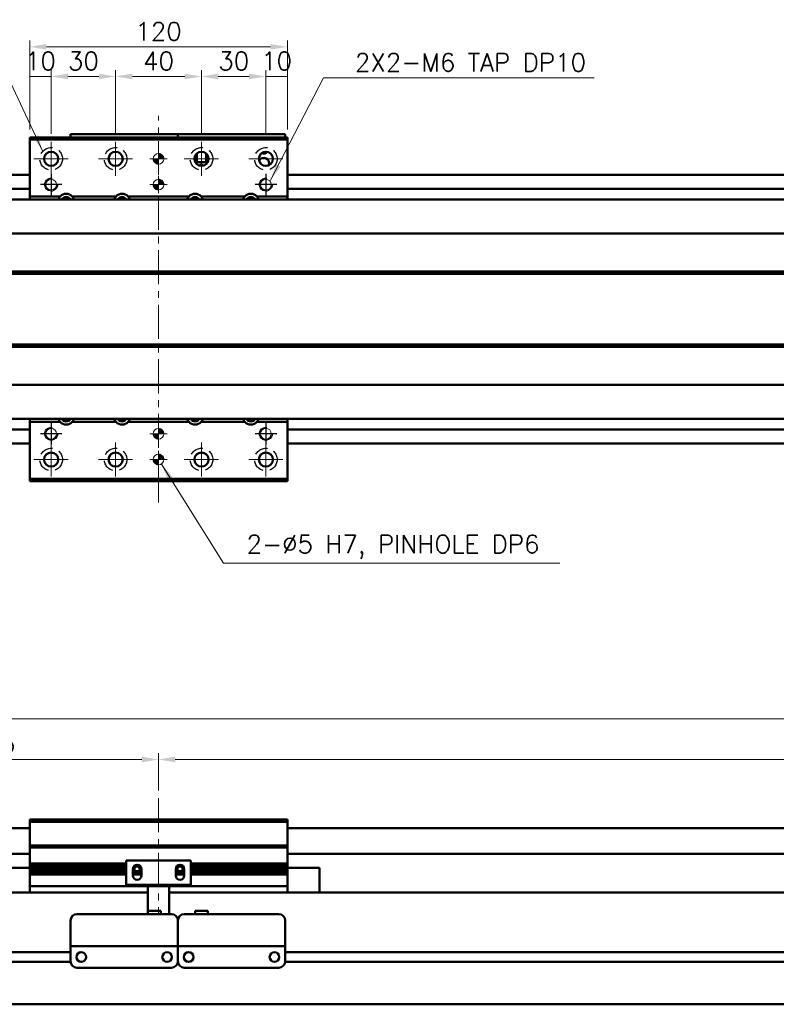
# Model space of a CAD drawing. Header units: millimetres. Extents: x 46891 to 51115, y 6223 to 10345.
# Tile 3 of 7: x 48841 to 49193, y 9394 to 9852. Entities that reach past the tile are written whole.
import ezdxf

# ---------------------------------------------------------------- set-up
doc = ezdxf.new("R2010")
doc.units = ezdxf.units.MM
doc.header["$LTSCALE"] = 0.5
doc.linetypes.add('CENTER', pattern=[50.8, 31.75, -6.35, 6.35, -6.35])
doc.linetypes.add('HIDDENX2', pattern=[19.05, 12.7, -6.35])
doc.layers.get('0').update_dxf_attribs({"lineweight": 20})
doc.layers.add('1', color=1, linetype='CENTER', lineweight=13)
doc.layers.add('외형선(ISO)', color=7, linetype='Continuous', lineweight=50)
doc.layers.add('2', color=2, linetype='HIDDENX2')
doc.layers.add('DIM', color=4, linetype='Continuous')
doc.styles.add('DSR TEXT', font='romans.shx', dxfattribs={"bigfont": 'whgtxt.shx'})
doc.styles.get("Standard").update_dxf_attribs({"font": 'romans.shx', "bigfont": 'whgtxt.shx'})
doc.dimstyles.new('DSR', dxfattribs={"dimscale": 2, "dimtxt": 3, "dimasz": 3, "dimexe": 0.5, "dimexo": 0.5, "dimgap": 0.5, "dimtad": 1, "dimdsep": 46, "dimtxsty": 'Standard', "dimcen": 2.5, "dimclrd": 4, "dimclre": 4, "dimclrt": 2, "dimadec": 0, "dimazin": 2, "dimtfac": 1, "dimtmove": 0, "dimatfit": 3, "dimfxl": 0, "dimlwd": -1, "dimlwe": -1, "dimarcsym": 0})

# ---------------------------------------------------------------- blocks, each defined once
blk = doc.blocks.new('tap6')
blk.add_circle((0, 0), 2.5)
at = {"layer": 'DIM', "color": 1}
for p, q in [((0, -5.04), (0, 5.04)), ((-5.04, 0), (5.04, 0))]:
    blk.add_line(p, q, dxfattribs=at)
blk.add_arc((0, 0), 3, 263.303, 187.8802, dxfattribs=at)
blk = doc.blocks.new('A$C33E56CC6')
h = blk.add_hatch()
h.set_pattern_fill('ANSI31', color=256, style=0)
h.set_pattern_definition([(45, (-7065.45672, -6508.5399), (-0.0883883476, 0.0883883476), [])])
h.paths.add_polyline_path([(4, 6.5, 0.414214), (1.5, 4), (4, 4)])
h.paths.add_polyline_path([(6.5, 4), (4, 4), (4, 1.5, 0.414214)])
blk.add_circle((4, 4), 2.5)
at = {"layer": '1'}
for p, q in [((4, 0), (4, 8)), ((0, 4), (8, 4))]:
    blk.add_line(p, q, dxfattribs=at)
blk = doc.blocks.new('*D91')
at = {"color": 1, "linetype": 'ByBlock'}
for p, q in [((48845.21, 9801.03), (48845.21, 9828.79)), ((48855.21, 9825.79), (48845.21, 9825.79)), ((48855.21, 9799.03), (48855.21, 9828.79))]:
    blk.add_line(p, q, dxfattribs=at)
at = {"layer": 'Defpoints', "color": 0}
for p in [(48845.21, 9825.79), (48845.21, 9797.43), (48855.21, 9795.43)]:
    blk.add_point(p, dxfattribs=at)
at = {"color": 3, "insert": (48850.21, 9832.99), "char_height": 8.4, "attachment_point": 5, "style": 'DSR TEXT'}
blk.add_mtext('10', dxfattribs=at)
blk = doc.blocks.new('*D92')
at = {"color": 1, "linetype": 'ByBlock'}
for p, q in [((48855.21, 9799.03), (48855.21, 9828.79)), ((48877.41, 9825.79), (48863.01, 9825.79)), ((48885.21, 9799.03), (48885.21, 9828.79))]:
    blk.add_line(p, q, dxfattribs=at)
at = {"color": 1}
for points in [[(48863.01, 9827.09), (48863.01, 9824.49), (48855.21, 9825.79)], [(48877.41, 9827.09), (48877.41, 9824.49), (48885.21, 9825.79)]]:
    blk.add_solid(points, dxfattribs=at)
at = {"layer": 'Defpoints', "color": 0}
for p in [(48855.21, 9825.79), (48855.21, 9795.43), (48885.21, 9795.43)]:
    blk.add_point(p, dxfattribs=at)
at = {"color": 3, "insert": (48870.21, 9832.99), "char_height": 8.4, "attachment_point": 5, "style": 'DSR TEXT'}
blk.add_mtext('30', dxfattribs=at)
blk = doc.blocks.new('*D93')
at = {"color": 1, "linetype": 'ByBlock'}
for p, q in [((48885.21, 9799.03), (48885.21, 9828.79)), ((48893.01, 9825.79), (48917.41, 9825.79)), ((48925.21, 9799.03), (48925.21, 9828.79))]:
    blk.add_line(p, q, dxfattribs=at)
at = {"color": 1}
for points in [[(48893.01, 9827.09), (48893.01, 9824.49), (48885.21, 9825.79)], [(48917.41, 9827.09), (48917.41, 9824.49), (48925.21, 9825.79)]]:
    blk.add_solid(points, dxfattribs=at)
at = {"layer": 'Defpoints', "color": 0}
for p in [(48925.21, 9825.79), (48885.21, 9795.43), (48925.21, 9795.43)]:
    blk.add_point(p, dxfattribs=at)
at = {"color": 3, "insert": (48905.21, 9832.99), "char_height": 8.4, "attachment_point": 5, "style": 'DSR TEXT'}
blk.add_mtext('40', dxfattribs=at)
blk = doc.blocks.new('*D94')
at = {"color": 1, "linetype": 'ByBlock'}
for p, q in [((48925.21, 9799.03), (48925.21, 9828.79)), ((48933.01, 9825.79), (48947.41, 9825.79)), ((48955.21, 9799.03), (48955.21, 9828.79))]:
    blk.add_line(p, q, dxfattribs=at)
at = {"color": 1}
for points in [[(48933.01, 9827.09), (48933.01, 9824.49), (48925.21, 9825.79)], [(48947.41, 9827.09), (48947.41, 9824.49), (48955.21, 9825.79)]]:
    blk.add_solid(points, dxfattribs=at)
at = {"layer": 'Defpoints', "color": 0}
for p in [(48955.21, 9825.79), (48925.21, 9795.43), (48955.21, 9795.43)]:
    blk.add_point(p, dxfattribs=at)
at = {"color": 3, "insert": (48940.21, 9832.99), "char_height": 8.4, "attachment_point": 5, "style": 'DSR TEXT'}
blk.add_mtext('30', dxfattribs=at)
blk = doc.blocks.new('*D95')
at = {"color": 1, "linetype": 'ByBlock'}
for p, q in [((48955.21, 9799.03), (48955.21, 9828.79)), ((48955.21, 9825.79), (48965.21, 9825.79)), ((48965.21, 9801.03), (48965.21, 9828.79))]:
    blk.add_line(p, q, dxfattribs=at)
at = {"layer": 'Defpoints', "color": 0}
for p in [(48965.21, 9825.79), (48965.21, 9797.43), (48955.21, 9795.43)]:
    blk.add_point(p, dxfattribs=at)
at = {"color": 3, "insert": (48960.21, 9832.99), "char_height": 8.4, "attachment_point": 5, "style": 'DSR TEXT'}
blk.add_mtext('10', dxfattribs=at)
blk = doc.blocks.new('*D96')
at = {"color": 1, "linetype": 'ByBlock'}
for p, q in [((48845.21, 9801.03), (48845.21, 9842.59)), ((48957.41, 9839.59), (48853.01, 9839.59)), ((48965.21, 9801.03), (48965.21, 9842.59))]:
    blk.add_line(p, q, dxfattribs=at)
at = {"color": 1}
for points in [[(48853.01, 9840.89), (48853.01, 9838.29), (48845.21, 9839.59)], [(48957.41, 9840.89), (48957.41, 9838.29), (48965.21, 9839.59)]]:
    blk.add_solid(points, dxfattribs=at)
at = {"layer": 'Defpoints', "color": 0}
for p in [(48845.21, 9839.59), (48845.21, 9797.43), (48965.21, 9797.43)]:
    blk.add_point(p, dxfattribs=at)
at = {"color": 3, "insert": (48905.21, 9846.79), "char_height": 8.4, "attachment_point": 5, "style": 'DSR TEXT'}
blk.add_mtext('120', dxfattribs=at)
blk = doc.blocks.new('*D111')
at = {"color": 1, "linetype": 'ByBlock'}
for p, q in [((48750.21, 9479.37), (48750.21, 9510.77)), ((48905.21, 9493.37), (48905.21, 9510.77)), ((48758.01, 9507.77), (48897.41, 9507.77))]:
    blk.add_line(p, q, dxfattribs=at)
at = {"color": 1}
for points in [[(48758.01, 9509.07), (48758.01, 9506.47), (48750.21, 9507.77)], [(48897.41, 9509.07), (48897.41, 9506.47), (48905.21, 9507.77)]]:
    blk.add_solid(points, dxfattribs=at)
at = {"layer": 'Defpoints', "color": 0}
for p in [(48905.21, 9507.77), (48905.21, 9489.77), (48750.21, 9475.77)]:
    blk.add_point(p, dxfattribs=at)
at = {"color": 3, "insert": (48827.71, 9514.97), "char_height": 8.4, "attachment_point": 5, "style": 'DSR TEXT'}
blk.add_mtext('155', dxfattribs=at)
blk = doc.blocks.new('*D112')
at = {"color": 1, "linetype": 'ByBlock'}
for p, q in [((48905.21, 9493.37), (48905.21, 9510.77)), ((50405.21, 9493.37), (50405.21, 9510.77)), ((48913.01, 9507.77), (50397.41, 9507.77))]:
    blk.add_line(p, q, dxfattribs=at)
at = {"color": 1}
for points in [[(48913.01, 9509.07), (48913.01, 9506.47), (48905.21, 9507.77)], [(50397.41, 9509.07), (50397.41, 9506.47), (50405.21, 9507.77)]]:
    blk.add_solid(points, dxfattribs=at)
at = {"layer": 'Defpoints', "color": 0}
for p in [(50405.21, 9507.77), (48905.21, 9489.77), (50405.21, 9489.77)]:
    blk.add_point(p, dxfattribs=at)
at = {"color": 3, "insert": (49655.21, 9514.97), "char_height": 8.4, "attachment_point": 5, "style": 'DSR TEXT'}
blk.add_mtext('STROKE : 1500', dxfattribs=at)
blk = doc.blocks.new('*D110')
at = {"color": 1, "linetype": 'ByBlock'}
for p, q in [((48750.21, 9479.37), (48750.21, 9529.72)), ((50550.21, 9479.37), (50550.21, 9529.72)), ((50542.41, 9526.72), (48758.01, 9526.72))]:
    blk.add_line(p, q, dxfattribs=at)
at = {"color": 1}
for points in [[(48758.01, 9528.02), (48758.01, 9525.42), (48750.21, 9526.72)], [(50542.41, 9528.02), (50542.41, 9525.42), (50550.21, 9526.72)]]:
    blk.add_solid(points, dxfattribs=at)
at = {"layer": 'Defpoints', "color": 0}
for p in [(48750.21, 9526.72), (48750.21, 9475.77), (50550.21, 9475.77)]:
    blk.add_point(p, dxfattribs=at)
at = {"color": 3, "insert": (49650.21, 9533.92), "char_height": 8.4, "attachment_point": 5, "style": 'DSR TEXT'}
blk.add_mtext('1800', dxfattribs=at)

msp = doc.modelspace()

# ---------------------------------------------------------------- linework, layer by layer
at = {"layer": '1'}
for p, q in [((48905.2079, 9627.42829), (48905.2079, 9807.42829)), ((48855.2079, 9795.42829), (48855.2079, 9779.42829)), ((48885.2079, 9795.42829), (48885.2079, 9779.42829)), ((48925.2079, 9795.42829), (48925.2079, 9779.42829)), ((48847.2079, 9787.42829), (48863.2079, 9787.42829)), ((48877.2079, 9787.42829), (48893.2079, 9787.42829)), ((48917.2079, 9787.42829), (48933.2079, 9787.42829)), ((48947.2079, 9787.42829), (48963.2079, 9787.42829)), ((48855.2079, 9655.42829), (48855.2079, 9639.42829)), ((48885.2079, 9655.42829), (48885.2079, 9639.42829)), ((48925.2079, 9655.42829), (48925.2079, 9639.42829)), ((48955.2079, 9655.42829), (48955.2079, 9639.42829)), ((48847.2079, 9647.42829), (48863.2079, 9647.42829)), ((48877.2079, 9647.42829), (48893.2079, 9647.42829)), ((48917.2079, 9647.42829), (48933.2079, 9647.42829)), ((48947.2079, 9647.42829), (48963.2079, 9647.42829)), ((48905.2079, 9489.77071), (48905.2079, 9435.77071))]:
    msp.add_line(p, q, dxfattribs=at)
at = {"layer": '2'}
for centre in [(48855.2079, 9787.42829), (48885.2079, 9787.42829), (48925.2079, 9787.42829), (48955.2079, 9787.42829), (48855.2079, 9647.42829), (48885.2079, 9647.42829), (48925.2079, 9647.42829), (48955.2079, 9647.42829)]:
    msp.add_circle(centre, 5.25, dxfattribs=at)
at = {"layer": '외형선(ISO)'}
for p, q in [((48845.2079, 9797.42829), (48845.2079, 9796.42829)), ((48845.2079, 9797.42829), (48965.2079, 9797.42829)), ((48864.2079, 9798.92827), (48864.2079, 9798.92825)), ((48864.2079, 9798.92827), (48914.2079, 9798.92827)), ((48864.2079, 9797.42829), (48864.2079, 9798.92825)), ((48867.2079, 9798.92824), (48911.2079, 9798.92824)), ((48914.2079, 9798.92827), (48914.2079, 9798.92825)), ((48914.2079, 9798.92827), (48964.2079, 9798.92827)), ((48914.2079, 9798.92825), (48914.2079, 9797.42829)), ((48914.2079, 9797.42829), (48914.2079, 9798.92825)), ((48917.2079, 9798.92824), (48961.2079, 9798.92824)), ((48964.2079, 9798.92825), (48964.2079, 9797.42829)), ((48965.2079, 9796.42829), (48965.2079, 9797.42829)), ((48965.2079, 9796.42829), (48965.2079, 9797.42829)), ((48845.2079, 9796.42829), (48845.2079, 9769.92829)), ((48965.2079, 9796.42829), (48845.2079, 9796.42829)), ((48965.2079, 9769.92829), (48965.2079, 9796.42829)), ((48922.2079, 9786.05352), (48922.2079, 9788.80307)), ((48922.7079, 9789.58236), (48922.7079, 9785.92828)), ((48923.0079, 9785.92828), (48923.0079, 9789.88797)), ((48927.4079, 9789.88797), (48927.4079, 9785.92828)), ((48927.7079, 9785.92828), (48927.7079, 9789.58236)), ((48928.2079, 9786.05352), (48928.2079, 9788.80307)), ((48922.7079, 9785.92828), (48922.26852, 9785.92828)), ((48928.14727, 9785.92826), (48922.26853, 9785.92826)), ((48922.7079, 9785.92828), (48923.0079, 9785.92828)), ((48927.4079, 9785.92828), (48923.0079, 9785.92828)), ((48924.6079, 9784.52826), (48924.8079, 9784.52826)), ((48924.79491, 9784.15424), (48924.6079, 9784.52826)), ((48924.8079, 9784.92826), (48925.6079, 9784.92826)), ((48924.8079, 9784.52826), (48924.8079, 9784.92826)), ((48925.6079, 9784.92826), (48925.6079, 9784.52826)), ((48925.6079, 9784.52826), (48925.8079, 9784.52826)), ((48925.8079, 9784.52826), (48925.62089, 9784.15424)), ((48927.4079, 9785.92828), (48927.7079, 9785.92828)), ((48928.14728, 9785.92828), (48927.7079, 9785.92828)), ((48845.2079, 9779.92829), (48760.2079, 9779.92829)), ((50540.2079, 9779.92829), (48965.2079, 9779.92829)), ((48845.2079, 9773.42829), (48760.2079, 9773.42829)), ((48859.41281, 9769.92829), (48845.2079, 9769.92829)), ((48845.2079, 9769.92829), (48845.2079, 9768.42829)), ((48885.41281, 9769.92829), (48865.00298, 9769.92829)), ((48919.41281, 9769.92829), (48891.00298, 9769.92829)), ((48945.41281, 9769.92829), (48925.00298, 9769.92829)), ((48965.2079, 9769.92829), (48951.00298, 9769.92829)), ((50540.2079, 9773.42829), (48965.2079, 9773.42829)), ((48965.2079, 9768.42829), (48965.2079, 9769.92829)), ((48760.2079, 9768.42829), (50540.2079, 9768.42829)), ((48760.2079, 9752.6557), (50540.2079, 9752.6557)), ((48773.7079, 9734.42829), (50526.7079, 9734.42829)), ((48774.17653, 9734.92829), (50526.23927, 9734.92829)), ((48774.17653, 9733.92829), (50526.23927, 9733.92829)), ((48773.7079, 9700.42829), (50526.7079, 9700.42829)), ((48774.17653, 9700.92829), (50526.23927, 9700.92829)), ((48774.17653, 9699.92829), (50526.23927, 9699.92829)), ((48760.2079, 9682.20088), (50540.2079, 9682.20088)), ((48760.2079, 9666.42829), (50540.2079, 9666.42829)), ((48845.2079, 9666.42829), (48845.2079, 9664.92829)), ((48845.2079, 9664.92829), (48859.41281, 9664.92829)), ((48845.2079, 9664.92829), (48845.2079, 9638.42829)), ((48865.00298, 9664.92829), (48885.41281, 9664.92829)), ((48891.00298, 9664.92829), (48919.41281, 9664.92829)), ((48925.00298, 9664.92829), (48945.41281, 9664.92829)), ((48951.00298, 9664.92829), (48965.2079, 9664.92829)), ((48965.2079, 9664.92829), (48965.2079, 9666.42829)), ((48965.2079, 9638.42829), (48965.2079, 9664.92829)), ((48845.2079, 9661.42829), (48830.2079, 9661.42829)), ((50540.2079, 9661.42829), (48965.2079, 9661.42829)), ((48845.2079, 9654.92829), (48830.2079, 9654.92829)), ((50540.2079, 9654.92829), (48965.2079, 9654.92829)), ((48845.2079, 9638.42829), (48845.2079, 9637.42829)), ((48845.2079, 9638.42829), (48965.2079, 9638.42829)), ((48845.2079, 9637.42829), (48965.2079, 9637.42829)), ((48965.2079, 9637.42829), (48965.2079, 9638.42829)), ((48845.2079, 9478.77071), (48845.2079, 9479.77071)), ((48965.2079, 9479.77071), (48845.2079, 9479.77071)), ((48845.2079, 9467.77071), (48845.2079, 9478.77071)), ((48845.2079, 9478.77071), (48965.2079, 9478.77071)), ((48965.2079, 9479.77071), (48965.2079, 9478.77071)), ((48965.2079, 9478.77071), (48965.2079, 9467.77071)), ((48760.2079, 9475.77071), (48845.2079, 9475.77071)), ((48965.2079, 9475.77071), (50540.2079, 9475.77071)), ((48845.2079, 9466.77071), (48845.2079, 9467.77071)), ((48845.2079, 9467.77071), (48965.2079, 9467.77071)), ((48965.2079, 9467.77071), (48965.2079, 9466.77071)), ((48760.2079, 9463.77071), (48845.2079, 9463.77071)), ((48845.2079, 9465.77071), (48845.2079, 9466.77071)), ((48845.2079, 9466.77071), (48965.2079, 9466.77071)), ((48845.2079, 9459.27071), (48845.2079, 9465.77071)), ((48965.2079, 9466.77071), (48965.2079, 9465.77071)), ((48965.2079, 9465.77071), (48965.2079, 9459.27071)), ((48965.2079, 9463.77071), (50540.2079, 9463.77071)), ((48845.2079, 9458.77071), (48845.2079, 9459.27071)), ((48845.2079, 9459.27071), (48890.2079, 9459.27071)), ((48845.2079, 9458.27071), (48845.2079, 9458.77071)), ((48845.2079, 9458.77071), (48890.2079, 9458.77071)), ((48845.2079, 9457.27071), (48845.2079, 9458.27071)), ((48845.2079, 9458.27071), (48890.2079, 9458.27071)), ((48920.2079, 9460.77071), (48890.2079, 9460.77071)), ((48890.2079, 9449.37071), (48890.2079, 9460.77071)), ((48893.88502, 9458.27071), (48896.53078, 9458.27071)), ((48913.88502, 9458.27071), (48916.53078, 9458.27071)), ((48920.2079, 9460.77071), (48920.2079, 9449.37071)), ((48920.2079, 9459.27071), (48965.2079, 9459.27071)), ((48920.2079, 9458.77071), (48965.2079, 9458.77071)), ((48920.2079, 9458.27071), (48965.2079, 9458.27071)), ((48965.2079, 9459.27071), (48965.2079, 9458.77071)), ((48965.2079, 9458.77071), (48965.2079, 9458.27071)), ((48965.2079, 9458.27071), (48965.2079, 9457.27071)), ((48845.2079, 9457.27071), (48830.2079, 9457.27071)), ((48845.2079, 9456.77071), (48845.2079, 9457.27071)), ((48845.2079, 9457.27071), (48890.2079, 9457.27071)), ((48845.2079, 9456.27071), (48845.2079, 9456.77071)), ((48845.2079, 9456.77071), (48890.2079, 9456.77071)), ((48845.2079, 9455.27071), (48845.2079, 9456.27071)), ((48845.2079, 9456.27071), (48890.2079, 9456.27071)), ((48845.2079, 9454.77071), (48845.2079, 9455.27071)), ((48845.2079, 9455.27071), (48890.2079, 9455.27071)), ((48845.2079, 9454.27071), (48845.2079, 9454.77071)), ((48845.2079, 9454.77071), (48890.2079, 9454.77071)), ((48845.2079, 9449.77071), (48845.2079, 9454.27071)), ((48845.2079, 9454.27071), (48890.2079, 9454.27071)), ((48893.2079, 9456.77071), (48893.9784, 9456.77071)), ((48893.2079, 9453.77071), (48893.2079, 9456.77071)), ((48893.2079, 9456.77071), (48893.9784, 9456.77071)), ((48893.2079, 9456.27071), (48894.08466, 9456.27071)), ((48893.2079, 9456.27071), (48894.08466, 9456.27071)), ((48893.2079, 9455.27071), (48897.2079, 9455.27071)), ((48893.2079, 9455.27071), (48897.2079, 9455.27071)), ((48893.2079, 9454.77071), (48897.2079, 9454.77071)), ((48893.2079, 9454.77071), (48897.2079, 9454.77071)), ((48893.2079, 9454.27071), (48897.2079, 9454.27071)), ((48893.2079, 9454.27071), (48897.2079, 9454.27071)), ((48893.27141, 9457.27071), (48894.08466, 9457.27071)), ((48896.33114, 9457.27071), (48897.14439, 9457.27071)), ((48896.33114, 9456.27071), (48897.2079, 9456.27071)), ((48896.4374, 9456.77071), (48897.2079, 9456.77071)), ((48897.2079, 9456.77071), (48897.2079, 9453.77071)), ((48913.2079, 9456.77071), (48913.9784, 9456.77071)), ((48913.2079, 9453.77071), (48913.2079, 9456.77071)), ((48913.2079, 9456.27071), (48914.08466, 9456.27071)), ((48913.2079, 9455.27071), (48917.2079, 9455.27071)), ((48913.2079, 9455.27071), (48917.2079, 9455.27071)), ((48913.2079, 9454.77071), (48917.2079, 9454.77071)), ((48913.2079, 9454.77071), (48917.2079, 9454.77071)), ((48913.2079, 9454.27071), (48917.2079, 9454.27071)), ((48913.2079, 9454.27071), (48917.2079, 9454.27071)), ((48913.27141, 9457.27071), (48914.08466, 9457.27071)), ((48916.33114, 9457.27071), (48917.14439, 9457.27071)), ((48916.33114, 9456.27071), (48917.2079, 9456.27071)), ((48916.33114, 9456.27071), (48917.2079, 9456.27071)), ((48916.4374, 9456.77071), (48917.2079, 9456.77071)), ((48916.4374, 9456.77071), (48917.2079, 9456.77071)), ((48917.2079, 9456.77071), (48917.2079, 9453.77071)), ((48920.2079, 9457.27071), (48965.2079, 9457.27071)), ((48920.2079, 9456.77071), (48965.2079, 9456.77071)), ((48920.2079, 9456.27071), (48965.2079, 9456.27071)), ((48920.2079, 9455.27071), (48965.2079, 9455.27071)), ((48920.2079, 9454.77071), (48965.2079, 9454.77071)), ((48920.2079, 9454.27071), (48965.2079, 9454.27071)), ((48965.2079, 9457.27071), (48980.2079, 9457.27071)), ((48965.2079, 9457.27071), (48965.2079, 9456.77071)), ((48965.2079, 9456.77071), (48965.2079, 9456.27071)), ((48965.2079, 9456.27071), (48965.2079, 9455.27071)), ((48965.2079, 9455.27071), (48965.2079, 9454.77071)), ((48965.2079, 9454.77071), (48965.2079, 9454.27071)), ((48965.2079, 9454.27071), (48965.2079, 9449.77071)), ((48980.2079, 9445.77071), (48980.2079, 9457.27071)), ((48845.2079, 9449.77071), (48845.2079, 9448.77071)), ((48900.2079, 9449.37071), (48890.2079, 9449.37071)), ((48900.2079, 9449.87071), (48900.2079, 9449.37071)), ((48910.2079, 9449.37071), (48900.2079, 9449.37071)), ((48900.2079, 9447.27071), (48900.2079, 9449.37071)), ((48910.2079, 9449.37071), (48910.2079, 9449.87071)), ((48920.2079, 9449.37071), (48910.2079, 9449.37071)), ((48910.2079, 9449.37071), (48910.2079, 9447.27071)), ((48965.2079, 9448.77071), (48965.2079, 9449.77071)), ((48900.2079, 9445.77071), (48760.2079, 9445.77071)), ((48845.2079, 9445.77071), (48845.2079, 9448.77071)), ((48845.2079, 9448.77071), (48965.2079, 9448.77071)), ((48900.2079, 9447.27071), (48900.2079, 9437.27087)), ((48910.2079, 9435.77087), (48910.2079, 9447.27071)), ((50540.2079, 9445.77071), (48910.2079, 9445.77071)), ((48965.2079, 9448.77071), (48965.2079, 9445.77071)), ((48867.2079, 9435.77087), (48911.2079, 9435.77087)), ((48900.2079, 9437.27087), (48900.2079, 9435.77087)), ((48900.2079, 9437.27087), (48906.2079, 9437.27087)), ((48900.2079, 9437.27087), (48900.2079, 9435.77087)), ((48906.2079, 9437.27087), (48906.2079, 9435.77087)), ((48917.2079, 9435.77087), (48961.2079, 9435.77087)), ((48928.2079, 9437.27087), (48922.2079, 9437.27087)), ((48922.2079, 9435.77087), (48922.2079, 9437.27087)), ((48928.2079, 9435.77087), (48928.2079, 9437.27087)), ((48864.2079, 9422.77087), (48864.2079, 9432.77087)), ((48914.2079, 9432.77087), (48914.2079, 9422.77087)), ((48914.2079, 9422.77087), (48914.2079, 9432.77087)), ((48964.2079, 9432.77087), (48964.2079, 9422.77087)), ((48864.2079, 9422.77087), (48864.2079, 9420.77087)), ((48914.2079, 9420.77087), (48914.2079, 9422.77087)), ((48914.2079, 9422.77087), (48914.2079, 9420.77087)), ((48964.2079, 9420.77087), (48964.2079, 9422.77087)), ((48864.2079, 9418.02071), (48760.2079, 9418.02071)), ((48864.2079, 9420.77084), (48864.2079, 9420.77087)), ((48864.2079, 9420.77087), (48914.2079, 9420.77087)), ((48864.2079, 9420.27084), (48864.2079, 9420.77084)), ((48864.2079, 9420.77084), (48866.9784, 9420.77084)), ((48864.2079, 9413.77084), (48864.2079, 9420.27084)), ((48869.23124, 9418.02071), (48869.18456, 9418.02071)), ((48869.4374, 9420.77084), (48871.7079, 9420.77084)), ((48876.7079, 9420.77084), (48901.7079, 9420.77084)), ((48906.7079, 9420.77084), (48908.9784, 9420.77084)), ((48909.23124, 9418.02071), (48909.18456, 9418.02071)), ((48911.4374, 9420.77084), (48914.2079, 9420.77084)), ((48914.2079, 9420.77087), (48914.2079, 9420.77084)), ((48914.2079, 9420.77084), (48914.2079, 9420.77087)), ((48914.2079, 9420.77087), (48964.2079, 9420.77087)), ((48914.2079, 9420.77084), (48914.2079, 9420.27084)), ((48914.2079, 9420.27084), (48914.2079, 9420.77084)), ((48914.2079, 9420.77084), (48916.9784, 9420.77084)), ((48914.2079, 9420.27084), (48914.2079, 9413.77084)), ((48914.2079, 9413.77084), (48914.2079, 9420.27084)), ((48919.23124, 9418.02071), (48919.18456, 9418.02071)), ((48919.23124, 9418.02071), (48919.18456, 9418.02071)), ((48919.4374, 9420.77084), (48921.7079, 9420.77084)), ((48926.7079, 9420.77084), (48951.7079, 9420.77084)), ((48956.7079, 9420.77084), (48958.9784, 9420.77084)), ((48959.23124, 9418.02071), (48959.18456, 9418.02071)), ((48959.23124, 9418.02071), (48959.18456, 9418.02071)), ((48961.4374, 9420.77084), (48964.2079, 9420.77084)), ((48964.2079, 9420.77087), (48964.2079, 9420.77084)), ((48964.2079, 9420.77084), (48964.2079, 9420.27084)), ((48964.2079, 9420.27084), (48964.2079, 9413.77084)), ((50368.2079, 9418.02071), (48964.2079, 9418.02071)), ((50368.2079, 9418.02071), (48964.2079, 9418.02071)), ((48864.21834, 9413.52071), (48760.2079, 9413.52071)), ((48914.21834, 9413.52071), (48914.19745, 9413.52071)), ((50368.21834, 9413.52071), (48964.19745, 9413.52071)), ((50368.21834, 9413.52071), (48964.19745, 9413.52071)), ((48867.2079, 9410.77084), (48911.2079, 9410.77084)), ((48917.2079, 9410.77084), (48961.2079, 9410.77084)), ((48760.2079, 9393.77071), (50540.2079, 9393.77071))]:
    msp.add_line(p, q, dxfattribs=at)
for centre, radius in [((48855.2079, 9787.42829), 3.3), ((48885.2079, 9787.42829), 3.3), ((48925.2079, 9787.42829), 3.3), ((48955.2079, 9787.42829), 3.3), ((48855.2079, 9647.42829), 3.3), ((48885.2079, 9647.42829), 3.3), ((48925.2079, 9647.42829), 3.3), ((48955.2079, 9647.42829), 3.3), ((48869.2079, 9415.77084), 2.25), ((48909.2079, 9415.77084), 2.25), ((48919.2079, 9415.77084), 2.25), ((48959.2079, 9415.77084), 2.25)]:
    msp.add_circle(centre, radius, dxfattribs=at)
for centre, radius, start, end in [((48954.2079, 9792.42829), 2.5, 248.2192296, 314.4006523), ((48954.2079, 9785.42829), 2.5, 335.2802767, 151.5897093), ((48862.2079, 9767.42829), 3.75, 138.1896853, 164.5340373), ((48862.2079, 9767.42829), 3.75, 41.8103149, 138.1896851), ((48862.2079, 9767.42829), 3.75, 15.4659627, 41.8103147), ((48888.2079, 9767.42829), 3.75, 138.1896853, 164.5340373), ((48888.2079, 9767.42829), 3.75, 41.8103149, 138.1896851), ((48888.2079, 9767.42829), 3.75, 15.4659627, 41.8103147), ((48922.2079, 9767.42829), 3.75, 138.1896853, 164.5340373), ((48922.2079, 9767.42829), 3.75, 41.8103149, 138.1896851), ((48922.2079, 9767.42829), 3.75, 15.4659627, 41.8103147), ((48948.2079, 9767.42829), 3.75, 138.1896853, 164.5340373), ((48948.2079, 9767.42829), 3.75, 41.8103149, 138.1896851), ((48948.2079, 9767.42829), 3.75, 15.4659627, 41.8103147), ((48862.2079, 9767.42829), 2.25, 26.3877153, 153.6122847), ((48862.2079, 9767.42829), 2, 29.9999015, 150.0000985), ((48888.2079, 9767.42829), 2.25, 26.3877153, 153.6122847), ((48888.2079, 9767.42829), 2, 29.9999015, 150.0000985), ((48922.2079, 9767.42829), 2.25, 26.3877153, 153.6122847), ((48922.2079, 9767.42829), 2, 29.9999015, 150.0000985), ((48948.2079, 9767.42829), 2.25, 26.3877153, 153.6122847), ((48948.2079, 9767.42829), 2, 29.9999015, 150.0000985), ((48862.2079, 9667.42829), 3.75, 195.4660572, 221.8103147), ((48862.2079, 9667.42829), 3.75, 221.8103149, 318.1896851), ((48862.2079, 9667.42829), 2.25, 206.3878847, 333.6121153), ((48862.2079, 9667.42829), 2, 210.0000986, 329.9999014), ((48862.2079, 9667.42829), 3.75, 318.1896853, 344.5339428), ((48888.2079, 9667.42829), 3.75, 195.4660572, 221.8103147), ((48888.2079, 9667.42829), 3.75, 221.8103149, 318.1896851), ((48888.2079, 9667.42829), 2.25, 206.3878847, 333.6121153), ((48888.2079, 9667.42829), 2, 210.0000986, 329.9999014), ((48888.2079, 9667.42829), 3.75, 318.1896853, 344.5339428), ((48922.2079, 9667.42829), 3.75, 195.4660572, 221.8103147), ((48922.2079, 9667.42829), 3.75, 221.8103149, 318.1896851), ((48922.2079, 9667.42829), 2.25, 206.3878847, 333.6121153), ((48922.2079, 9667.42829), 2, 210.0000986, 329.9999014), ((48922.2079, 9667.42829), 3.75, 318.1896853, 344.5339428), ((48948.2079, 9667.42829), 3.75, 195.4660572, 221.8103147), ((48948.2079, 9667.42829), 3.75, 221.8103149, 318.1896851), ((48948.2079, 9667.42829), 2.25, 206.3878847, 333.6121153), ((48948.2079, 9667.42829), 2, 210.0000986, 329.9999014), ((48948.2079, 9667.42829), 3.75, 318.1896853, 344.5339428), ((48895.2079, 9456.77071), 2, 0, 180), ((48895.2079, 9456.77071), 1.2295, 23.9957813, 156.0042187), ((48895.2079, 9456.77071), 1.2295, 23.9957813, 156.0042187), ((48915.2079, 9456.77071), 2, 0, 180), ((48915.2079, 9456.77071), 1.2295, 23.9957813, 156.0042187), ((48915.2079, 9456.77071), 1.2295, 23.9957813, 156.0042187), ((48895.2079, 9453.77071), 2, 180, 0), ((48895.2079, 9456.77071), 1.2295, 156.0042187, 180), ((48895.2079, 9456.77071), 1.2295, 156.0042187, 180), ((48895.2079, 9456.77071), 1.2295, 180, 203.9957813), ((48895.2079, 9456.77071), 1.2295, 180, 203.9957813), ((48895.2079, 9456.77071), 1.2295, 203.9957813, 336.0042187), ((48895.2079, 9456.77071), 1.2295, 203.9957813, 336.0042187), ((48895.2079, 9456.77071), 1.2295, 0, 23.9957813), ((48895.2079, 9456.77071), 1.2295, 0, 23.9957813), ((48895.2079, 9456.77071), 1.2295, 336.0042187, 0), ((48895.2079, 9456.77071), 1.2295, 336.0042187, 0), ((48915.2079, 9453.77071), 2, 180, 0), ((48915.2079, 9456.77071), 1.2295, 156.0042187, 180), ((48915.2079, 9456.77071), 1.2295, 156.0042187, 180), ((48915.2079, 9456.77071), 1.2295, 180, 203.9957813), ((48915.2079, 9456.77071), 1.2295, 180, 203.9957813), ((48915.2079, 9456.77071), 1.2295, 203.9957813, 336.0042187), ((48915.2079, 9456.77071), 1.2295, 203.9957813, 336.0042187), ((48915.2079, 9456.77071), 1.2295, 0, 23.9957813), ((48915.2079, 9456.77071), 1.2295, 0, 23.9957813), ((48915.2079, 9456.77071), 1.2295, 336.0042187, 0), ((48915.2079, 9456.77071), 1.2295, 336.0042187, 0), ((48867.2079, 9432.77087), 3, 90, 180), ((48911.2079, 9432.77087), 3, 0, 90), ((48917.2079, 9432.77087), 3, 90, 180), ((48961.2079, 9432.77087), 3, 0, 90), ((48867.2079, 9413.77084), 3, 180, 270), ((48911.2079, 9413.77084), 3, 270, 0), ((48917.2079, 9413.77084), 3, 180, 270), ((48961.2079, 9413.77084), 3, 270, 0)]:
    msp.add_arc(centre, radius, start, end, dxfattribs=at)
at = {"layer": '외형선(ISO)', "extrusion": (0, 0, -1)}
for centre, major_axis, start_param, end_param in [((48867.2079, 9798.92825), (-3, 0), 4.712389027, 6.283185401), ((48911.2079, 9798.92825), (3, 0), 0, 1.570796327), ((48917.2079, 9798.92825), (-3, 0), 4.712389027, 6.283185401), ((48961.2079, 9798.92825), (3, 0), 0, 1.570796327)]:
    msp.add_ellipse(centre, major_axis=major_axis, ratio=0.00001, start_param=start_param, end_param=end_param, dxfattribs=at)
at = {"layer": '외형선(ISO)'}
for centre, major_axis, start_param, end_param in [((48868.2079, 9420.77086), (-1.2295, 0), 3.138702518, 6.280295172), ((48874.2079, 9420.77086), (-2.5, 0), 3.141592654, 6.283185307), ((48904.2079, 9420.77086), (-2.5, 0), 3.141592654, 6.283185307), ((48910.2079, 9420.77086), (-1.2295, 0), 3.140629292, 6.282221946), ((48918.2079, 9420.77086), (-1.2295, 0), 3.138702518, 6.280295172), ((48924.2079, 9420.77086), (-2.5, 0), 3.141592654, 6.283185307), ((48954.2079, 9420.77086), (-2.5, 0), 3.141592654, 6.283185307), ((48960.2079, 9420.77086), (-1.2295, 0), 3.140629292, 6.282221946)]:
    msp.add_ellipse(centre, major_axis=major_axis, ratio=0.00001, start_param=start_param, end_param=end_param, dxfattribs=at)
for points in [[(48894.49259, 9455.77071), (48895.2079, 9455.77071), (48895.92321, 9455.77071)], [(48894.49259, 9455.77071), (48895.2079, 9455.77071), (48895.92321, 9455.77071)], [(48914.49259, 9455.77071), (48915.2079, 9455.77071), (48915.92321, 9455.77071)], [(48914.49259, 9455.77071), (48915.2079, 9455.77071), (48915.92321, 9455.77071)]]:
    msp.add_rational_spline(points, [1, 1.22950000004, 1], degree=2, dxfattribs=at)

# ---------------------------------------------------------------- block references
at = {"xscale": -1}
for name, p, rotation in [('A$C33E56CC6', (48901.2079, 9791.42829), 180), ('tap6', (48855.2079, 9775.42829), 90), ('A$C33E56CC6', (48901.2079, 9779.42829), 180), ('tap6', (48955.2079, 9775.42829), 90), ('tap6', (48855.2079, 9659.42829), 90), ('tap6', (48955.2079, 9659.42829), 90), ('A$C33E56CC6', (48901.2079, 9663.42829), 180), ('A$C33E56CC6', (48901.2079, 9651.42829), 180)]:
    msp.add_blockref(name, p, dxfattribs=dict(at, rotation=rotation))

# ---------------------------------------------------------------- texts
at = {"color": 3, "char_height": 8.4, "style": 'DSR TEXT'}
for s, insert, attachment_point in [('2X2-M6 TAP DP10', (49050.49943, 9832.35453), 5), ('2-%%C5 H7, PINHOLE DP6', (48946.20512, 9612.22707), 1)]:
    msp.add_mtext(s, dxfattribs=dict(at, insert=insert, attachment_point=attachment_point))

# ---------------------------------------------------------------- dimensions: what is measured, and where the dimension line sits
for base, p1, p2, picture, middle in [((48845.2079, 9839.58916), (48965.2079, 9797.42829), (48845.2079, 9797.42829), '*D96', (48905.2079, 9846.78916)), ((48845.2079, 9825.78721), (48855.2079, 9795.42829), (48845.2079, 9797.42829), '*D91', (48850.2079, 9832.98721)), ((48855.2079, 9825.78721), (48885.2079, 9795.42829), (48855.2079, 9795.42829), '*D92', (48870.2079, 9832.98721)), ((48925.2079, 9825.78721), (48885.2079, 9795.42829), (48925.2079, 9795.42829), '*D93', (48905.2079, 9832.98721)), ((48955.2079, 9825.78721), (48925.2079, 9795.42829), (48955.2079, 9795.42829), '*D94', (48940.2079, 9832.98721)), ((48965.2079, 9825.78721), (48955.2079, 9795.42829), (48965.2079, 9797.42829), '*D95', (48960.2079, 9832.98721)), ((48750.2079, 9526.7163), (50550.2079, 9475.77071), (48750.2079, 9475.77071), '*D110', (49650.2079, 9533.9163)), ((48905.2079, 9507.77256), (48750.2079, 9475.77071), (48905.2079, 9489.77071), '*D111', (48827.7079, 9514.97256))]:
    dim = msp.add_linear_dim(base=base, p1=p1, p2=p2, dimstyle='DSR', override={"dimscale": 3, "dimtxt": 2.8, "dimasz": 2.600136, "dimexe": 1, "dimexo": 1.2, "dimgap": 1, "dimdec": 4, "dimtxsty": 'DSR TEXT', "dimclrd": 1, "dimclre": 1, "dimclrt": 3, "dimtdec": 4, "dimtix": 1})
    dim.commit()
    dim.dimension.update_dxf_attribs({"geometry": picture, "text_midpoint": middle})
dim = msp.add_linear_dim(base=(50405.2079, 9507.77256), p1=(48905.2079, 9489.77071), p2=(50405.2079, 9489.77071), text='STROKE : <>', dimstyle='DSR', override={"dimscale": 3, "dimtxt": 2.8, "dimasz": 2.600136, "dimexe": 1, "dimexo": 1.2, "dimgap": 1, "dimdec": 4, "dimtxsty": 'DSR TEXT', "dimclrd": 1, "dimclre": 1, "dimclrt": 3, "dimtdec": 4, "dimtix": 1})
dim.commit()
dim.dimension.update_dxf_attribs({"geometry": '*D112', "text_midpoint": (49655.2079, 9514.97256)})

# ---------------------------------------------------------------- leaders
at = {"annotation_type": 0, "has_hookline": 1}
for points, hookline_direction, text_width in [([(48851.25559, 9790.88398), (48828.54084, 9839.35171), (48820.74043, 9839.35171)], 1, 101.65), ([(48957.4095, 9777.46618), (48982.07402, 9825.15453), (48989.87443, 9825.15453)], 0, 115.25), ([(48906.53514, 9645.3097), (48935.40471, 9599.22707), (48943.20512, 9599.22707)], 0, 145.875)]:
    msp.add_leader(points, dimstyle='DSR', override={"dimscale": 3, "dimtxt": 2.8, "dimasz": 2.600136, "dimexe": 1, "dimexo": 1.2, "dimgap": 1, "dimdec": 4, "dimtxsty": 'DSR TEXT', "dimclrd": 1, "dimclre": 1, "dimclrt": 3, "dimtdec": 4, "dimtix": 1}, dxfattribs=dict(at, hookline_direction=hookline_direction, text_width=text_width))

doc.saveas('drawing.dxf')
